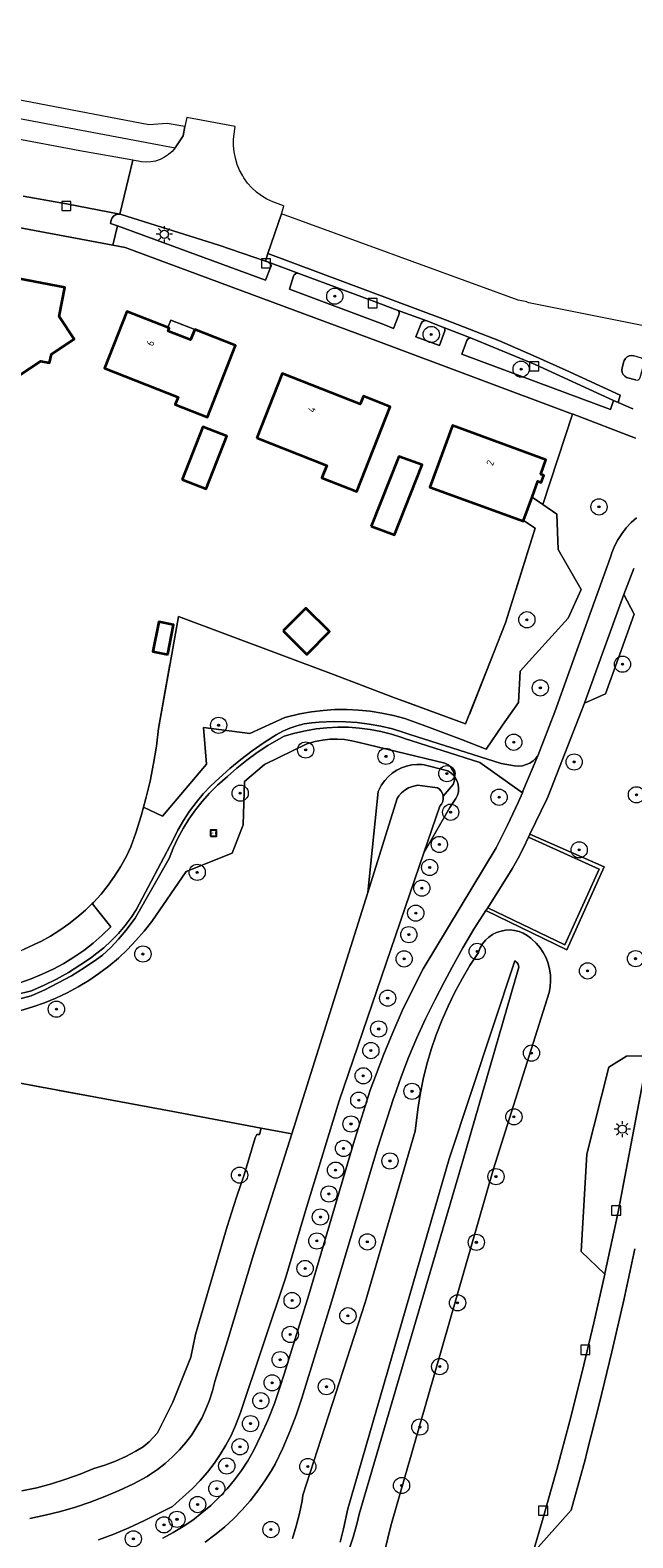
# Model space of a CAD drawing. Header units: metres. Extents: x 125158 to 132124, y 450612 to 454469.
# Tile 165 of 173: x 130546 to 130621, y 454091 to 454277. Entities that reach past the tile are written whole.
import ezdxf
from ezdxf.enums import TextEntityAlignment as Align

# ---------------------------------------------------------------- set-up
doc = ezdxf.new("R2010")
doc.units = ezdxf.units.M
doc.linetypes.add('IE-TERREINAFSCHEIDING', pattern=[10, 8, -2])
doc.layers.get('0').update_dxf_attribs({"color": 8})
for name, color, linetype, lineweight in [('B-XX-GR-BEPLANTING_CULTUUR_BOSPLANTSOEN-GV', 8, 'Continuous', 18), ('B-XX-GR-BOOM-S', 8, 'Continuous', 25), ('B-XX-IE-MEUBILAIR_WEGMEUBILAIR-S', 8, 'Continuous', 25), ('B-XX-IE-TERREINAFSCHEIDING-G', 8, 'IE-TERREINAFSCHEIDING', 18), ('B-XX-KL-ET_LS_OV_LICHTMAST-S', 8, 'Continuous', 25), ('B-XX-OG-BEBOUWING-GV', 8, 'Continuous', 35), ('B-XX-OG-BEBOUWING-T18', 8, 'Continuous', 18), ('B-XX-OG-TERREIN_CULTUURSCHEIDING-GV', 8, 'Continuous', 18), ('B-XX-OG-WATER-GV', 8, 'Continuous', 18), ('B-XX-OG-WEG-GV', 8, 'Continuous', 18), ('B-XX-RI-GWA_KOLK-S', 8, 'Continuous', 25), ('B-XX-VH-VERHARDING_ASFALT-GV', 8, 'Continuous', 18)]:
    doc.layers.add(name, color=color, linetype=linetype, lineweight=lineweight)
doc.styles.add('NLCS-ISO', font='NLCS-ISO.ttf')
doc.styles.add('NLCS-ISO-M-T18', font='NLCS-ISO.ttf', dxfattribs={"height": 1.8})

# ---------------------------------------------------------------- blocks, each defined once
blk = doc.blocks.new('SRI-KOLK-SO')
at = {"color": 0, "linetype": 'ByBlock', "lineweight": 18}
blk.add_lwpolyline([(-1.125, -1.125), (1.125, -1.125), (1.125, 1.125), (-1.125, 1.125)], close=True, dxfattribs=at)
blk = doc.blocks.new('SIE-WEG_SPEELTOESTEL-SO')
at = {"flags": 128}
blk.add_lwpolyline([(-0.75, -0.75), (0.75, -0.75), (0.75, 0.75), (-0.75, 0.75)], close=True, dxfattribs=at)
at = {"style": 'NLCS-ISO'}
blk.add_text('SPT', height=0.45, dxfattribs=at).set_placement((0, 0), align=Align.MIDDLE_CENTER)
blk = doc.blocks.new('SKL-ET_OV_LICHTMAST-SO')
at = {"color": 0, "linetype": 'ByBlock', "lineweight": 18}
for points in [[(-1.25, 0), (-2, 0)], [(-1.41, 1.41), (-0.88, 0.88)], [(0, 2), (0, 1.25)], [(0.88, 0.88), (1.41, 1.41)], [(2, 0), (1.25, 0)], [(-1.41, -1.41), (-0.88, -0.88)], [(0, -1.25), (0, -2)], [(0.88, -0.88), (1.41, -1.41)]]:
    blk.add_lwpolyline(points, dxfattribs=at)
blk.add_circle((0, 0), 1, dxfattribs=at)
blk = doc.blocks.new('SGR-BOOM_01-SO')
at = {"linetype": 'ByBlock', "lineweight": 18}
h = blk.add_hatch(color=0, dxfattribs=at)
h.dxf.hatch_style = 1
edge = h.paths.add_edge_path()
edge.add_arc((0, 0), 0.25, 0, 360)
at = {"color": 0, "linetype": 'ByBlock', "lineweight": 18}
for radius in [2, 0.25]:
    blk.add_circle((0, 0), radius, dxfattribs=at)

msp = doc.modelspace()

# ---------------------------------------------------------------- linework, layer by layer
at = {"layer": 'B-XX-GR-BEPLANTING_CULTUUR_BOSPLANTSOEN-GV'}
msp.add_lwpolyline([(130545.09, 454159.49), (130546.49, 454159.97), (130547.85, 454160.53), (130549.19, 454161.16), (130550.49, 454161.86), (130551.74, 454162.64), (130552.96, 454163.47), (130554.12, 454164.38), (130555.24, 454165.34), (130556.3, 454166.37), (130553.99, 454169.24), (130553.17, 454168.43), (130552.12, 454167.52), (130551.14, 454166.76), (130550.02, 454165.96), (130548.86, 454165.23), (130547.66, 454164.57), (130547.4, 454164.44), (130545.6, 454163.61)], dxfattribs=at)
at = {"layer": 'B-XX-IE-TERREINAFSCHEIDING-G'}
for points in [[(130607.18, 454216.46), (130608.6, 454215.54), (130604.96, 454203.88), (130603.43, 454200)], [(130577.07, 454200), (130564.63, 454204.65), (130563.81, 454200)], [(130562.19, 454190.83), (130563.81, 454200)], [(130603.43, 454200), (130600.04, 454191.4), (130591.05, 454194.68), (130583.74, 454197.51), (130577.07, 454200)], [(130560.34, 454181.13), (130560.63, 454182.2), (130561.14, 454184.34), (130561.57, 454186.5), (130561.92, 454188.67), (130562.19, 454190.83)], [(130553.99, 454169.24), (130554.15, 454169.4), (130555.09, 454170.42), (130555.96, 454171.5), (130556.76, 454172.62), (130557.5, 454173.79), (130558.18, 454175), (130558.78, 454176.24), (130559.39, 454177.97), (130560.05, 454180.07), (130560.34, 454181.13)], [(130535.51, 454162.16), (130535.61, 454161.98), (130537.51, 454161.49), (130538.43, 454161.56), (130539.74, 454161.73), (130541.03, 454161.97), (130542.31, 454162.3), (130543.77, 454162.85), (130545.6, 454163.61), (130547.4, 454164.44), (130547.66, 454164.57), (130548.86, 454165.23), (130550.02, 454165.96), (130551.14, 454166.76), (130552.12, 454167.52), (130553.17, 454168.43), (130553.99, 454169.24)], [(130515.2, 454152.73), (130530.27, 454149.86), (130563.74, 454143.66), (130574.82, 454141.57)], [(130574.82, 454141.57), (130578.63, 454140.85)]]:
    msp.add_lwpolyline(points, dxfattribs=at)
at = {"layer": 'B-XX-OG-BEBOUWING-GV'}
for points in [[(130537.79, 454230.92), (130542.35, 454230.05), (130542.57, 454231.25), (130541.38, 454233.05), (130540.51, 454233.22), (130541.31, 454237.39), (130542.99, 454237.06), (130544.86, 454234.26), (130547.66, 454236.12), (130548.76, 454235.9), (130548.98, 454236.97), (130551.78, 454238.82), (130549.92, 454241.62), (130550.63, 454245.2), (130544.85, 454246.31), (130544.4, 454243.96), (130543.23, 454244.16), (130543.01, 454243.01), (130540.14, 454243.56), (130539, 454237.74), (130539.09, 454237.73), (130538.29, 454233.56)], [(130563.34, 454240.26), (130558.28, 454242.25), (130555.54, 454235.25), (130564.59, 454231.7), (130564.22, 454230.76), (130568.2, 454229.21), (130571.66, 454238.04), (130566.64, 454240.01), (130566.14, 454238.73), (130563.35, 454239.83), (130563.49, 454240.2)], [(130574.28, 454226.67), (130582.91, 454223.26), (130582.32, 454221.75), (130586.63, 454220.05), (130590.75, 454230.5), (130587.43, 454231.81), (130587.04, 454230.81), (130577.41, 454234.61)], [(130565.08, 454221.52), (130568.05, 454220.36), (130570.6, 454226.88), (130567.63, 454228.04)], [(130608.25, 454219.37), (130608.96, 454221.32), (130609.37, 454221.17), (130609.69, 454222.03), (130609.29, 454222.17), (130609.93, 454223.97), (130598.41, 454228.2), (130595.61, 454220.6), (130607.16, 454216.39), (130607.18, 454216.46)], [(130588.41, 454215.76), (130591.29, 454214.7), (130594.68, 454223.32), (130591.8, 454224.37)], [(130577.55, 454202.86), (130580.42, 454200), (130580.46, 454199.96), (130580.5, 454200), (130583.26, 454202.78), (130580.35, 454205.67)], [(130563.3, 454199.97), (130563.31, 454200), (130564.01, 454203.63), (130562.2, 454203.98), (130561.49, 454200.32), (130563.13, 454200)]]:
    msp.add_lwpolyline(points, close=True, dxfattribs=at)
at = {"layer": 'B-XX-OG-TERREIN_CULTUURSCHEIDING-GV'}
for points in [[(130545.6, 454163.61), (130547.4, 454164.44), (130547.66, 454164.57), (130548.86, 454165.23), (130550.02, 454165.96), (130551.14, 454166.76), (130552.12, 454167.52), (130553.17, 454168.43), (130553.99, 454169.24), (130554.15, 454169.4), (130555.09, 454170.42), (130555.96, 454171.5), (130556.76, 454172.62), (130557.5, 454173.79), (130558.18, 454175), (130558.78, 454176.24), (130559.39, 454177.97), (130560.05, 454180.07), (130560.34, 454181.13), (130560.63, 454182.2), (130561.14, 454184.34), (130561.57, 454186.5), (130561.92, 454188.67), (130562.19, 454190.83), (130563.81, 454200), (130564.63, 454204.65), (130577.07, 454200), (130583.74, 454197.51), (130591.05, 454194.68), (130600.04, 454191.4), (130603.43, 454200), (130604.96, 454203.88), (130608.6, 454215.54), (130607.18, 454216.46), (130607.16, 454216.39), (130595.61, 454220.6), (130598.41, 454228.2), (130609.93, 454223.97), (130609.29, 454222.17), (130609.69, 454222.03), (130609.37, 454221.17), (130608.96, 454221.32), (130608.25, 454219.37), (130609.56, 454218.46), (130613.23, 454229.6), (130589.31, 454238.53), (130558.07, 454250.13), (130556.56, 454250.41), (130524.72, 454256.37)], [(130544.85, 454246.31), (130550.63, 454245.2), (130549.92, 454241.62), (130551.78, 454238.82), (130548.98, 454236.97), (130548.76, 454235.9), (130547.66, 454236.12), (130544.86, 454234.26)], [(130620.97, 454226.64), (130613.3, 454229.58), (130613.23, 454229.6), (130609.56, 454218.46), (130611.29, 454217.25), (130611.45, 454212.9), (130614.29, 454207.99), (130612.67, 454204.44), (130608.67, 454200), (130606.76, 454197.89), (130606.57, 454194.05), (130604.59, 454191.24), (130602.56, 454188.27), (130599.52, 454189.48), (130595.24, 454191.07), (130593.91, 454191.59), (130592.53, 454192.05), (130591.13, 454192.43), (130589.71, 454192.74), (130588.27, 454192.96), (130586.83, 454193.1), (130585.38, 454193.17), (130583.92, 454193.16), (130582.47, 454193.06), (130581.03, 454192.89), (130579.6, 454192.63), (130577.77, 454192.2), (130573.44, 454190.2), (130567.72, 454190.96), (130568.11, 454186.44), (130562.66, 454180.02), (130560.34, 454181.13), (130560.05, 454180.07), (130559.39, 454177.97), (130558.78, 454176.24), (130558.18, 454175), (130557.5, 454173.79), (130556.76, 454172.62), (130555.96, 454171.5), (130555.09, 454170.42), (130554.15, 454169.4), (130553.99, 454169.24), (130556.3, 454166.37), (130555.24, 454165.34), (130554.12, 454164.38), (130552.96, 454163.47), (130551.74, 454162.64), (130550.49, 454161.86), (130549.19, 454161.16), (130547.85, 454160.53), (130546.49, 454159.97), (130545.09, 454159.49)], [(130544.5, 454158), (130546.52, 454158.51), (130548.07, 454159.19), (130549.59, 454159.95), (130551.07, 454160.77), (130552.5, 454161.66), (130553.9, 454162.62), (130554.43, 454163.02), (130555.42, 454163.81), (130556.35, 454164.66), (130557.24, 454165.57), (130558.06, 454166.54), (130558.82, 454167.55), (130559.43, 454168.48), (130563.97, 454177.09), (130564.58, 454178.31), (130565.26, 454179.49), (130566.01, 454180.63), (130566.82, 454181.72), (130567.7, 454182.76), (130568.64, 454183.75), (130569.66, 454184.71), (130570.96, 454185.9), (130572.32, 454187.03), (130573.73, 454188.1), (130575.19, 454189.1), (130576.69, 454190.04), (130577.51, 454190.49), (130578.36, 454190.87), (130579.24, 454191.17), (130580.14, 454191.4), (130581.07, 454191.55), (130581.99, 454191.62), (130583.75, 454191.69), (130585.22, 454191.66), (130586.68, 454191.56), (130588.14, 454191.38), (130589.58, 454191.12), (130591.01, 454190.78), (130592.42, 454190.36), (130593.15, 454190.11), (130604.44, 454186.51), (130606.07, 454186.24), (130606.55, 454186.21), (130607.04, 454186.25), (130607.51, 454186.38), (130607.95, 454186.58), (130608.36, 454186.85), (130608.71, 454187.18), (130608.95, 454187.47), (130611.02, 454192.88), (130613.59, 454200), (130617.9, 454211.95), (130618.07, 454212.48), (130618.41, 454213.3), (130618.81, 454214.1), (130619.29, 454214.85), (130619.83, 454215.56), (130620.43, 454216.22), (130621.09, 454216.82)], [(130620.76, 454210.57), (130619.54, 454207.36), (130620.8, 454204.91), (130619.04, 454200), (130617.3, 454195.12), (130614.7, 454193.94), (130610.23, 454182.51), (130610.03, 454182.11), (130607.96, 454177.79), (130617.12, 454173.77), (130612.53, 454163.53), (130602.52, 454168.41), (130601.07, 454166.11), (130599.68, 454163.78), (130598.37, 454161.4), (130597.45, 454159.63), (130596.23, 454157.35), (130595.08, 454155.03), (130594.01, 454152.68), (130593.01, 454150.29), (130592.08, 454147.88), (130591.23, 454145.43), (130591.16, 454145.23), (130589.18, 454139.09), (130583.54, 454120.28), (130579.85, 454108.26), (130579.14, 454106.19), (130578.35, 454104.15), (130577.49, 454102.13), (130576.56, 454100.15), (130576.11, 454099.36), (130575.3, 454098.08), (130574.42, 454096.84), (130573.48, 454095.64), (130572.48, 454094.5), (130571.42, 454093.41), (130570.31, 454092.38), (130569.14, 454091.41), (130567.92, 454090.51)], [(130544.8, 454157.41), (130546.47, 454157.87), (130548.16, 454158.63), (130549.82, 454159.46), (130551.44, 454160.36), (130553.02, 454161.33), (130554.55, 454162.37), (130555.27, 454162.89), (130556.29, 454163.85), (130557.26, 454164.87), (130558.16, 454165.94), (130559.3, 454167.45), (130563.48, 454174.82), (130563.98, 454176.08), (130564.56, 454177.32), (130565.21, 454178.52), (130565.93, 454179.67), (130566.72, 454180.79), (130567.57, 454181.85), (130568.48, 454182.87), (130569.45, 454183.83), (130570.68, 454184.9), (130571.85, 454185.95), (130573.07, 454186.93), (130574.33, 454187.86), (130575.65, 454188.72), (130577, 454189.51), (130577.69, 454189.88), (130578.98, 454190.26), (130580.28, 454190.56), (130581.6, 454190.78), (130582.94, 454190.93), (130584.27, 454190.99), (130585.61, 454190.98), (130586.95, 454190.88), (130588.28, 454190.71), (130589.6, 454190.46), (130590.89, 454190.12), (130592.17, 454189.72), (130592.49, 454189.6), (130601.79, 454186.63), (130607.03, 454182.9), (130607.11, 454183.1), (130608.95, 454187.47), (130608.71, 454187.18), (130608.36, 454186.85), (130607.95, 454186.58), (130607.51, 454186.38), (130607.04, 454186.25), (130606.55, 454186.21), (130606.07, 454186.24), (130604.44, 454186.51), (130593.15, 454190.11), (130592.42, 454190.36), (130591.01, 454190.78), (130589.58, 454191.12), (130588.14, 454191.38), (130586.68, 454191.56), (130585.22, 454191.66), (130583.75, 454191.69), (130581.99, 454191.62), (130581.07, 454191.55), (130580.14, 454191.4), (130579.24, 454191.17), (130578.36, 454190.87), (130577.51, 454190.49), (130576.69, 454190.04), (130575.19, 454189.1), (130573.73, 454188.1), (130572.32, 454187.03), (130570.96, 454185.9), (130569.66, 454184.71), (130568.64, 454183.75), (130567.7, 454182.76), (130566.82, 454181.72), (130566.01, 454180.63), (130565.26, 454179.49), (130564.58, 454178.31), (130563.97, 454177.09), (130559.43, 454168.48), (130558.82, 454167.55), (130558.06, 454166.54), (130557.24, 454165.57), (130556.35, 454164.66), (130555.42, 454163.81), (130554.43, 454163.02), (130553.9, 454162.62), (130552.5, 454161.66), (130551.07, 454160.77), (130549.59, 454159.95), (130548.07, 454159.19), (130546.52, 454158.51), (130544.5, 454158)], [(130562.72, 454091.03), (130563.99, 454091.7), (130565.21, 454092.45), (130566.4, 454093.25), (130567.53, 454094.13), (130568.62, 454095.06), (130569.65, 454096.06), (130570.63, 454097.11), (130571.54, 454098.21), (130572.4, 454099.36), (130573.18, 454100.56), (130573.93, 454101.85), (130574.84, 454103.74), (130575.69, 454105.66), (130576.46, 454107.62), (130577.15, 454109.6), (130577.66, 454111.22), (130580.69, 454121.03), (130586.22, 454139.68), (130588.28, 454146.24), (130588.91, 454147.99), (130589.94, 454150.7), (130591.05, 454153.37), (130592.23, 454156.01), (130593.48, 454158.62), (130594.8, 454161.19), (130603.8, 454176.14), (130605.19, 454178.91), (130606.5, 454181.71), (130607.03, 454182.9), (130601.79, 454186.63), (130592.49, 454189.6), (130592.17, 454189.72), (130590.89, 454190.12), (130589.6, 454190.46), (130588.28, 454190.71), (130586.95, 454190.88), (130585.61, 454190.98), (130584.27, 454190.99), (130582.94, 454190.93), (130581.6, 454190.78), (130580.28, 454190.56), (130578.98, 454190.26), (130577.69, 454189.88), (130577, 454189.51), (130575.65, 454188.72), (130574.33, 454187.86), (130573.07, 454186.93), (130571.85, 454185.95), (130570.68, 454184.9), (130569.45, 454183.83), (130568.48, 454182.87), (130567.57, 454181.85), (130566.72, 454180.79), (130565.93, 454179.67), (130565.21, 454178.52), (130564.56, 454177.32), (130563.98, 454176.08), (130563.48, 454174.82), (130559.3, 454167.45), (130558.16, 454165.94), (130557.26, 454164.87), (130556.29, 454163.85), (130555.27, 454162.89), (130554.55, 454162.37), (130553.02, 454161.33), (130551.44, 454160.36), (130549.82, 454159.46), (130548.16, 454158.63), (130546.47, 454157.87), (130544.8, 454157.41)], [(130530.27, 454149.86), (130563.74, 454143.66), (130574.82, 454141.57), (130578.63, 454140.85), (130587.97, 454170.63), (130589.25, 454183.08), (130589.68, 454183.87), (130590.06, 454184.41), (130590.51, 454184.89), (130591, 454185.32), (130591.55, 454185.68), (130592.13, 454185.97), (130592.75, 454186.19), (130593.39, 454186.34), (130594.04, 454186.4), (130594.7, 454186.38), (130594.92, 454186.35), (130597.7, 454185.67), (130597.84, 454185.61), (130598.21, 454185.38), (130598.54, 454185.08), (130598.68, 454184.9), (130598.67, 454185.06), (130598.57, 454185.44), (130598.4, 454185.79), (130598.16, 454186.09), (130597.87, 454186.35), (130597.46, 454186.57), (130586.77, 454189.13), (130586.01, 454189.32), (130585.1, 454189.46), (130584.2, 454189.53), (130583.28, 454189.51), (130582.38, 454189.41), (130581.48, 454189.23), (130580.46, 454188.93), (130575.25, 454186.39), (130572.78, 454184.31), (130572.63, 454178.95), (130571.24, 454175.47), (130565.59, 454173.2), (130561.34, 454167.05), (130560.4, 454165.84), (130559.4, 454164.68), (130558.34, 454163.58), (130557.23, 454162.53), (130556.06, 454161.54), (130554.84, 454160.62), (130553.58, 454159.76), (130552.27, 454158.97), (130550.93, 454158.24), (130549.54, 454157.59), (130548.13, 454157.01), (130546.68, 454156.51), (130545.22, 454156.08)], [(130545.22, 454156.08), (130546.68, 454156.51), (130548.13, 454157.01), (130549.54, 454157.59), (130550.93, 454158.24), (130552.27, 454158.97), (130553.58, 454159.76), (130554.84, 454160.62), (130556.06, 454161.54), (130557.23, 454162.53), (130558.34, 454163.58), (130559.4, 454164.68), (130560.4, 454165.84), (130561.34, 454167.05), (130565.59, 454173.2), (130571.24, 454175.47), (130572.63, 454178.95), (130572.78, 454184.31), (130575.25, 454186.39), (130580.46, 454188.93), (130581.48, 454189.23), (130582.38, 454189.41), (130583.28, 454189.51), (130584.2, 454189.53), (130585.1, 454189.46), (130586.01, 454189.32), (130586.77, 454189.13), (130597.46, 454186.57), (130597.87, 454186.35), (130598.16, 454186.09), (130598.4, 454185.79), (130598.57, 454185.44), (130598.67, 454185.06), (130598.68, 454184.9), (130598.8, 454184.73), (130599, 454184.34), (130599.13, 454183.92), (130599.18, 454183.48), (130599.14, 454183.04), (130599.03, 454182.61), (130598.85, 454182.21), (130598.1, 454181.08), (130594.88, 454175.49), (130584.45, 454144.92), (130580.42, 454131.79), (130577.87, 454123.2), (130572.23, 454106.39), (130572.16, 454106.19), (130571.68, 454104.92), (130571.12, 454103.69), (130570.49, 454102.49), (130569.8, 454101.33), (130569.04, 454100.21), (130568.21, 454099.14), (130567.32, 454098.12), (130566.37, 454097.16), (130563.9, 454094.93), (130560.38, 454093.14), (130558.54, 454092.29), (130556.67, 454091.52), (130554.77, 454090.82)], [(130590.08, 454089.48), (130590.81, 454092.52), (130603.47, 454136.55), (130610.34, 454158.27), (130610.47, 454158.99), (130610.52, 454159.72), (130610.5, 454160.45), (130610.39, 454161.17), (130610.21, 454161.87), (130609.95, 454162.55), (130609.61, 454163.2), (130609.21, 454163.81), (130608.74, 454164.37), (130608.22, 454164.88), (130608.09, 454164.99), (130607.64, 454165.33), (130607.15, 454165.61), (130606.63, 454165.82), (130606.08, 454165.95), (130605.51, 454166.01), (130604.95, 454165.98), (130604.4, 454165.87), (130603.86, 454165.69), (130603.36, 454165.43), (130602.9, 454165.11), (130602.48, 454164.72), (130602.13, 454164.28), (130601.84, 454163.79), (130601.63, 454163.27), (130601.62, 454163.23), (130600.57, 454161.63), (130599.6, 454159.99), (130598.7, 454158.32), (130597.87, 454156.6), (130597.1, 454154.85), (130596.42, 454153.08), (130595.81, 454151.27), (130595.27, 454149.44), (130594.82, 454147.59), (130594.44, 454145.73), (130594.14, 454143.85), (130593.83, 454141.21), (130587.65, 454120.07), (130579.99, 454096.34), (130579.87, 454095.61), (130579.56, 454094.05), (130579.16, 454092.51), (130578.69, 454090.99)], [(130578.69, 454090.99), (130579.16, 454092.51), (130579.56, 454094.05), (130579.87, 454095.61), (130579.99, 454096.34), (130587.65, 454120.07), (130593.83, 454141.21), (130594.14, 454143.85), (130594.44, 454145.73), (130594.82, 454147.59), (130595.27, 454149.44), (130595.81, 454151.27), (130596.42, 454153.08), (130597.1, 454154.85), (130597.87, 454156.6), (130598.7, 454158.32), (130599.6, 454159.99), (130600.57, 454161.63), (130601.62, 454163.23), (130601.63, 454163.27), (130601.84, 454163.79), (130602.13, 454164.28), (130602.48, 454164.72), (130602.9, 454165.11), (130603.36, 454165.43), (130603.86, 454165.69), (130604.4, 454165.87), (130604.95, 454165.98), (130605.51, 454166.01), (130606.08, 454165.95), (130606.63, 454165.82), (130607.15, 454165.61), (130607.64, 454165.33), (130608.09, 454164.99), (130608.22, 454164.88), (130608.74, 454164.37), (130609.21, 454163.81), (130609.61, 454163.2), (130609.95, 454162.55), (130610.21, 454161.87), (130610.39, 454161.17), (130610.5, 454160.45), (130610.52, 454159.72), (130610.47, 454158.99), (130610.34, 454158.27), (130603.47, 454136.55), (130590.81, 454092.52), (130590.08, 454089.48)], [(130584.56, 454090.52), (130585, 454092.19), (130585.53, 454094.64), (130598.03, 454137.79), (130606.09, 454162.19), (130606.36, 454161.97), (130606.5, 454161.77), (130606.59, 454161.42), (130599.69, 454137.52), (130586.9, 454093.98), (130586.65, 454092.93), (130586.17, 454091.16), (130585.61, 454089.4)], [(130585.61, 454089.4), (130586.17, 454091.16), (130586.65, 454092.93), (130586.9, 454093.98), (130599.69, 454137.52), (130606.59, 454161.42), (130606.5, 454161.77), (130606.36, 454161.97), (130606.09, 454162.19), (130598.03, 454137.79), (130585.53, 454094.64), (130585, 454092.19), (130584.56, 454090.52)], [(130545.35, 454096.84), (130547.18, 454097.24), (130548.99, 454097.72), (130550.77, 454098.28), (130552.53, 454098.92), (130554.22, 454099.61), (130555.55, 454100.03), (130556.86, 454100.53), (130558.14, 454101.09), (130559.38, 454101.74), (130560.29, 454102.27), (130561.02, 454102.91), (130562.07, 454104.01), (130563.95, 454107.78), (130566.15, 454113.33), (130566.73, 454116.11), (130569.13, 454124.28), (130570.65, 454129.45), (130571.8, 454133.07), (130572.73, 454135.82), (130574.1, 454140.37), (130574.31, 454140.8), (130574.61, 454140.79), (130574.82, 454141.57), (130563.74, 454143.66), (130530.27, 454149.86)], [(130608.32, 454089.15), (130609.61, 454093.51), (130611.28, 454099.49), (130612.88, 454105.5), (130614.41, 454111.52), (130615.85, 454117.56), (130617.21, 454123.58), (130614.29, 454126.37), (130614.99, 454138.37), (130617.71, 454149.07), (130619.88, 454150.43), (130622.52, 454150.5)], [(130546.33, 454093.46), (130548.22, 454093.84), (130550.09, 454094.3), (130551.94, 454094.84), (130553.77, 454095.45), (130555.57, 454096.14), (130557.34, 454096.9), (130559.08, 454097.73), (130560.78, 454098.64), (130561.07, 454098.82), (130562.07, 454099.49), (130563.02, 454100.23), (130563.92, 454101.03), (130564.76, 454101.89), (130565.54, 454102.8), (130566.27, 454103.77), (130566.92, 454104.78), (130567.51, 454105.83), (130568.03, 454106.91), (130568.47, 454108.03), (130568.84, 454109.17), (130569.13, 454110.34), (130570.67, 454115.33), (130573.95, 454126.11), (130578.63, 454140.85), (130574.82, 454141.57), (130574.61, 454140.79), (130574.31, 454140.8), (130574.1, 454140.37), (130572.73, 454135.82), (130571.8, 454133.07), (130570.65, 454129.45), (130569.13, 454124.28), (130566.73, 454116.11), (130566.15, 454113.33), (130563.95, 454107.78), (130562.07, 454104.01), (130561.02, 454102.91), (130560.29, 454102.27), (130559.38, 454101.74), (130558.14, 454101.09), (130556.86, 454100.53), (130555.55, 454100.03), (130554.22, 454099.61), (130552.53, 454098.92), (130550.77, 454098.28), (130548.99, 454097.72), (130547.18, 454097.24), (130545.35, 454096.84)]]:
    msp.add_lwpolyline(points, dxfattribs=at)
for points in [[(130557.4, 454254.24), (130557.13, 454254.23), (130556.86, 454254.15), (130556.64, 454253.99), (130556.46, 454253.78), (130556.36, 454253.52), (130556.27, 454253.1), (130557.12, 454252.8), (130575.38, 454246.1), (130575.99, 454247.67), (130576.05, 454247.88), (130576.01, 454248.06), (130575.91, 454248.22), (130575.74, 454248.31), (130575.37, 454248.44), (130569.6, 454250.43), (130557.58, 454254.2)], [(130579.47, 454246.93), (130579.27, 454246.96), (130579.08, 454246.9), (130578.92, 454246.78), (130578.82, 454246.61), (130578.31, 454244.98), (130589.97, 454240.62), (130591.15, 454240.13), (130591.82, 454241.82), (130591.86, 454241.99), (130591.83, 454242.19), (130591.72, 454242.35), (130591.62, 454242.42), (130588.67, 454243.5)], [(130568.2, 454229.21), (130564.22, 454230.76), (130564.59, 454231.7), (130555.54, 454235.25), (130558.28, 454242.25), (130563.34, 454240.26), (130563.7, 454241.17), (130566.64, 454240.01), (130571.66, 454238.04)], [(130563.34, 454240.26), (130563.49, 454240.2), (130563.35, 454239.83), (130566.14, 454238.73), (130566.64, 454240.01), (130563.7, 454241.17)], [(130597.24, 454240.32), (130595.24, 454241.1), (130595.09, 454241.12), (130594.87, 454241.07), (130594.68, 454240.95), (130594.55, 454240.77), (130593.9, 454239.12), (130596.8, 454238.03), (130597.49, 454239.86), (130597.48, 454240.05), (130597.39, 454240.21)], [(130618.28, 454231.28), (130608.6, 454235.72), (130600.84, 454238.93), (130600.66, 454238.98), (130600.47, 454238.95), (130600.3, 454238.84), (130600.19, 454238.68), (130599.57, 454236.98), (130617.88, 454230.14)], [(130586.63, 454220.05), (130582.32, 454221.75), (130582.91, 454223.26), (130574.28, 454226.67), (130577.41, 454234.61), (130587.04, 454230.81), (130587.43, 454231.81), (130590.75, 454230.5)], [(130568.05, 454220.36), (130565.08, 454221.52), (130567.63, 454228.04), (130570.6, 454226.88)], [(130591.29, 454214.7), (130588.41, 454215.76), (130591.8, 454224.37), (130594.68, 454223.32)], [(130609.56, 454218.46), (130608.25, 454219.37), (130607.18, 454216.46), (130608.6, 454215.54), (130604.96, 454203.88), (130603.43, 454200), (130600.04, 454191.4), (130591.05, 454194.68), (130583.74, 454197.51), (130577.07, 454200), (130564.63, 454204.65), (130563.81, 454200), (130562.19, 454190.83), (130561.92, 454188.67), (130561.57, 454186.5), (130561.14, 454184.34), (130560.63, 454182.2), (130560.34, 454181.13), (130562.66, 454180.02), (130568.11, 454186.44), (130567.72, 454190.96), (130573.44, 454190.2), (130577.77, 454192.2), (130579.6, 454192.63), (130581.03, 454192.89), (130582.47, 454193.06), (130583.92, 454193.16), (130585.38, 454193.17), (130586.83, 454193.1), (130588.27, 454192.96), (130589.71, 454192.74), (130591.13, 454192.43), (130592.53, 454192.05), (130593.91, 454191.59), (130595.24, 454191.07), (130599.52, 454189.48), (130602.56, 454188.27), (130604.59, 454191.24), (130606.57, 454194.05), (130606.76, 454197.89), (130608.67, 454200), (130612.67, 454204.44), (130614.29, 454207.99), (130611.45, 454212.9), (130611.29, 454217.25)], [(130580.42, 454200), (130577.55, 454202.86), (130580.35, 454205.67), (130583.26, 454202.78), (130580.5, 454200), (130580.46, 454199.96)], [(130563.13, 454200), (130561.49, 454200.32), (130562.2, 454203.98), (130564.01, 454203.63), (130563.31, 454200), (130563.3, 454199.97)], [(130598.68, 454184.9), (130598.54, 454185.08), (130598.21, 454185.38), (130597.84, 454185.61), (130597.7, 454185.67), (130594.92, 454186.35), (130594.7, 454186.38), (130594.04, 454186.4), (130593.39, 454186.34), (130592.75, 454186.19), (130592.13, 454185.97), (130591.55, 454185.68), (130591, 454185.32), (130590.51, 454184.89), (130590.06, 454184.41), (130589.68, 454183.87), (130589.25, 454183.08), (130587.97, 454170.63), (130591.59, 454182.2), (130591.81, 454182.53), (130592.15, 454182.91), (130592.55, 454183.24), (130592.99, 454183.51), (130593.47, 454183.7), (130593.97, 454183.82), (130594.11, 454183.83), (130596.58, 454183.51), (130596.78, 454183.38), (130597.01, 454183.12), (130597.17, 454182.83), (130597.26, 454182.5), (130597.26, 454182.49), (130598.49, 454183.93), (130598.63, 454184.29), (130598.69, 454184.67)], [(130594.88, 454175.49), (130598.1, 454181.08), (130598.85, 454182.21), (130599.03, 454182.61), (130599.14, 454183.04), (130599.18, 454183.48), (130599.13, 454183.92), (130599, 454184.34), (130598.8, 454184.73), (130598.68, 454184.9), (130598.69, 454184.67), (130598.63, 454184.29), (130598.49, 454183.93), (130597.26, 454182.49), (130597.28, 454182.16), (130597.21, 454181.83), (130597.06, 454181.52), (130596.85, 454181.25)], [(130602.52, 454168.41), (130612.53, 454163.53), (130617.12, 454173.77), (130607.96, 454177.79), (130607.77, 454177.42), (130616.51, 454173.51), (130612.27, 454164.15), (130602.77, 454168.74)], [(130602.77, 454168.74), (130612.27, 454164.15), (130616.51, 454173.51), (130607.77, 454177.42), (130607.19, 454176.12), (130606.52, 454174.83), (130605.76, 454173.54)], [(130617.21, 454123.58), (130617.22, 454123.63), (130618.51, 454129.7), (130618.87, 454131.45), (130622.52, 454150.5), (130619.88, 454150.43), (130617.71, 454149.07), (130614.99, 454138.37), (130614.29, 454126.37)]]:
    msp.add_lwpolyline(points, close=True, dxfattribs=at)
at = {"layer": 'B-XX-OG-WATER-GV'}
msp.add_lwpolyline([(130554.77, 454090.82), (130556.67, 454091.52), (130558.54, 454092.29), (130560.38, 454093.14), (130563.9, 454094.93), (130566.37, 454097.16), (130567.32, 454098.12), (130568.21, 454099.14), (130569.04, 454100.21), (130569.8, 454101.33), (130570.49, 454102.49), (130571.12, 454103.69), (130571.68, 454104.92), (130572.16, 454106.19), (130572.23, 454106.39), (130577.87, 454123.2), (130580.42, 454131.79), (130584.45, 454144.92), (130594.88, 454175.49), (130596.85, 454181.25), (130597.06, 454181.52), (130597.21, 454181.83), (130597.28, 454182.16), (130597.26, 454182.49), (130597.26, 454182.5), (130597.17, 454182.83), (130597.01, 454183.12), (130596.78, 454183.38), (130596.58, 454183.51), (130594.11, 454183.83), (130593.97, 454183.82), (130593.47, 454183.7), (130592.99, 454183.51), (130592.55, 454183.24), (130592.15, 454182.91), (130591.81, 454182.53), (130591.59, 454182.2), (130587.97, 454170.63), (130578.63, 454140.85), (130573.95, 454126.11), (130570.67, 454115.33), (130569.13, 454110.34), (130568.84, 454109.17), (130568.47, 454108.03), (130568.03, 454106.91), (130567.51, 454105.83), (130566.92, 454104.78), (130566.27, 454103.77), (130565.54, 454102.8), (130564.76, 454101.89), (130563.92, 454101.03), (130563.02, 454100.23), (130562.07, 454099.49), (130561.07, 454098.82), (130560.78, 454098.64), (130559.08, 454097.73), (130557.34, 454096.9), (130555.57, 454096.14), (130553.77, 454095.45), (130551.94, 454094.84), (130550.09, 454094.3), (130548.22, 454093.84), (130546.33, 454093.46)], dxfattribs=at)
at = {"layer": 'B-XX-OG-WEG-GV'}
for points in [[(130537.41, 454267.48), (130564.24, 454262.43), (130565.22, 454263.91), (130565.43, 454265.04), (130563.26, 454265.42), (130560.97, 454265.25), (130500, 454276.92)], [(130545.51, 454256.45), (130550.85, 454255.5), (130557.4, 454254.24), (130559, 454260.88), (130552.47, 454262.06), (130537.85, 454264.79)], [(130524.72, 454256.37), (130556.56, 454250.41), (130557.12, 454252.8), (130556.27, 454253.1), (130556.36, 454253.52), (130556.46, 454253.78), (130556.64, 454253.99), (130556.86, 454254.15), (130557.13, 454254.23), (130557.4, 454254.24), (130550.85, 454255.5), (130545.51, 454256.45)], [(130620.66, 454230.24), (130618.85, 454231.03), (130618.28, 454231.28), (130617.88, 454230.14), (130599.57, 454236.98), (130600.19, 454238.68), (130600.3, 454238.84), (130600.47, 454238.95), (130600.66, 454238.98), (130600.84, 454238.93), (130597.24, 454240.32), (130597.39, 454240.21), (130597.48, 454240.05), (130597.49, 454239.86), (130596.8, 454238.03), (130593.9, 454239.12), (130594.55, 454240.77), (130594.68, 454240.95), (130594.87, 454241.07), (130595.09, 454241.12), (130595.24, 454241.1), (130591.62, 454242.42), (130591.72, 454242.35), (130591.83, 454242.19), (130591.86, 454241.99), (130591.82, 454241.82), (130591.15, 454240.13), (130589.97, 454240.62), (130578.31, 454244.98), (130578.82, 454246.61), (130578.92, 454246.78), (130579.08, 454246.9), (130579.27, 454246.96), (130579.47, 454246.93), (130575.74, 454248.31), (130575.91, 454248.22), (130576.01, 454248.06), (130576.05, 454247.88), (130575.99, 454247.67), (130575.38, 454246.1), (130557.12, 454252.8), (130556.56, 454250.41), (130558.07, 454250.13), (130589.31, 454238.53), (130613.23, 454229.6), (130613.3, 454229.58), (130620.97, 454226.64)], [(130623.67, 454240.16), (130607.83, 454243.31), (130607.64, 454243.39), (130607.58, 454243.45), (130606.53, 454243.65), (130577.33, 454254.3), (130575.66, 454249.4), (130597.56, 454241.21), (130604.2, 454238.64), (130608.45, 454236.77), (130612.41, 454235.01), (130619.1, 454231.94), (130618.85, 454231.03), (130620.66, 454230.24)], [(130620.99, 454233.8), (130619.89, 454234.12), (130619.65, 454234.27), (130619.46, 454234.47), (130619.33, 454234.73), (130619.29, 454235.01), (130619.32, 454235.29), (130619.53, 454236.08), (130619.58, 454236.21), (130619.73, 454236.45), (130619.95, 454236.64), (130620.21, 454236.76), (130620.49, 454236.81), (130620.77, 454236.77)], [(130621.09, 454216.82), (130620.43, 454216.22), (130619.83, 454215.56), (130619.29, 454214.85), (130618.81, 454214.1), (130618.41, 454213.3), (130618.07, 454212.48), (130617.9, 454211.95), (130613.59, 454200), (130611.02, 454192.88), (130608.95, 454187.47), (130607.11, 454183.1), (130607.03, 454182.9), (130606.5, 454181.71), (130605.19, 454178.91), (130603.8, 454176.14), (130594.8, 454161.19), (130593.48, 454158.62), (130592.23, 454156.01), (130591.05, 454153.37), (130589.94, 454150.7), (130588.91, 454147.99), (130588.28, 454146.24), (130586.22, 454139.68), (130580.69, 454121.03), (130577.66, 454111.22), (130577.15, 454109.6), (130576.46, 454107.62), (130575.69, 454105.66), (130574.84, 454103.74), (130573.93, 454101.85), (130573.18, 454100.56), (130572.4, 454099.36), (130571.54, 454098.21), (130570.63, 454097.11), (130569.65, 454096.06), (130568.62, 454095.06), (130567.53, 454094.13), (130566.4, 454093.25), (130565.21, 454092.45), (130563.99, 454091.7), (130562.72, 454091.03)], [(130567.92, 454090.51), (130569.14, 454091.41), (130570.31, 454092.38), (130571.42, 454093.41), (130572.48, 454094.5), (130573.48, 454095.64), (130574.42, 454096.84), (130575.3, 454098.08), (130576.11, 454099.36), (130576.56, 454100.15), (130577.49, 454102.13), (130578.35, 454104.15), (130579.14, 454106.19), (130579.85, 454108.26), (130583.54, 454120.28), (130589.18, 454139.09), (130591.16, 454145.23), (130591.23, 454145.43), (130592.08, 454147.88), (130593.01, 454150.29), (130594.01, 454152.68), (130595.08, 454155.03), (130596.23, 454157.35), (130597.45, 454159.63), (130598.37, 454161.4), (130599.68, 454163.78), (130601.07, 454166.11), (130602.52, 454168.41), (130602.77, 454168.74), (130605.76, 454173.54), (130606.52, 454174.83), (130607.19, 454176.12), (130607.77, 454177.42), (130607.96, 454177.79), (130610.03, 454182.11), (130610.23, 454182.51), (130614.7, 454193.94), (130616.88, 454200), (130619.54, 454207.36), (130620.76, 454210.57)], [(130622.52, 454150.5), (130618.87, 454131.45), (130618.51, 454129.7), (130617.22, 454123.63), (130617.21, 454123.58), (130615.85, 454117.56), (130614.41, 454111.52), (130612.88, 454105.5), (130611.28, 454099.49), (130609.61, 454093.51), (130608.32, 454089.15), (130613.05, 454094.47), (130614.8, 454100.83), (130614.95, 454101.4), (130616.55, 454107.69), (130618.08, 454114), (130619.53, 454120.34), (130620.89, 454126.68)], [(130620.89, 454126.68), (130619.53, 454120.34), (130618.08, 454114), (130616.55, 454107.69), (130614.95, 454101.4), (130614.8, 454100.83), (130613.05, 454094.47), (130608.32, 454089.15)]]:
    msp.add_lwpolyline(points, dxfattribs=at)
for points in [[(130565.43, 454265.04), (130565.22, 454263.91), (130564.24, 454262.43), (130563.85, 454261.98), (130563.41, 454261.58), (130562.91, 454261.25), (130562.38, 454260.98), (130561.82, 454260.79), (130561.23, 454260.68), (130560.64, 454260.64), (130560.07, 454260.68), (130559, 454260.88), (130557.4, 454254.24), (130557.58, 454254.2), (130569.6, 454250.43), (130575.37, 454248.44), (130575.66, 454249.4), (130577.33, 454254.3), (130577.62, 454255.24), (130577.58, 454255.26), (130576.26, 454255.77), (130575.55, 454256.1), (130574.88, 454256.5), (130574.25, 454256.97), (130573.68, 454257.49), (130573.16, 454258.08), (130572.7, 454258.71), (130572.56, 454258.95), (130572.18, 454259.65), (130571.88, 454260.38), (130571.65, 454261.14), (130571.5, 454261.92), (130571.43, 454262.71), (130571.44, 454263.5), (130571.5, 454264.12), (130571.62, 454265.03), (130565.67, 454266.17)], [(130618.85, 454231.03), (130619.1, 454231.94), (130612.41, 454235.01), (130608.45, 454236.77), (130604.2, 454238.64), (130597.56, 454241.21), (130575.66, 454249.4), (130575.37, 454248.44), (130575.74, 454248.31), (130579.47, 454246.93), (130588.67, 454243.5), (130591.62, 454242.42), (130595.24, 454241.1), (130597.24, 454240.32), (130600.84, 454238.93), (130608.6, 454235.72), (130618.28, 454231.28)], [(130619.54, 454207.36), (130616.88, 454200), (130614.7, 454193.94), (130617.3, 454195.12), (130619.04, 454200), (130620.8, 454204.91)]]:
    msp.add_lwpolyline(points, close=True, dxfattribs=at)
at = {"layer": 'B-XX-VH-VERHARDING_ASFALT-GV'}
msp.add_lwpolyline([(130620.99, 454233.8), (130621.18, 454233.78), (130621.35, 454233.83), (130621.49, 454233.95), (130621.57, 454234.12), (130622.06, 454235.87), (130622.08, 454236.07), (130622.02, 454236.25), (130621.89, 454236.4), (130621.72, 454236.48), (130620.77, 454236.77), (130620.49, 454236.81), (130620.21, 454236.76), (130619.95, 454236.64), (130619.73, 454236.45), (130619.58, 454236.21), (130619.53, 454236.08), (130619.32, 454235.29), (130619.29, 454235.01), (130619.33, 454234.73), (130619.46, 454234.47), (130619.65, 454234.27), (130619.89, 454234.12)], close=True, dxfattribs=at)

# ---------------------------------------------------------------- block references
at = {"layer": 'B-XX-GR-BOOM-S', "xscale": 0.5, "yscale": 0.5, "zscale": 0.5}
for p in [(130583.91, 454244.13), (130595.8, 454239.41), (130606.88, 454235.13), (130616.48, 454218.15), (130607.59, 454204.24), (130619.38, 454198.76), (130609.25, 454195.84), (130569.59, 454191.23), (130605.97, 454189.14), (130580.32, 454188.19), (130590.22, 454187.4), (130597.73, 454185.27), (130613.42, 454186.71), (130572.25, 454182.86), (130604.16, 454182.36), (130621.1, 454182.66), (130598.19, 454180.51), (130596.8, 454176.54), (130614.04, 454175.87), (130566.95, 454173.1), (130595.61, 454173.71), (130594.64, 454171.15), (130593.89, 454168.07), (130593.04, 454165.42), (130560.26, 454163.03), (130601.46, 454163.35), (130592.46, 454162.43), (130615.07, 454160.95), (130620.99, 454162.46), (130590.43, 454157.59), (130549.59, 454156.23), (130589.32, 454153.79), (130588.36, 454151.13), (130608.16, 454150.82), (130587.42, 454148.02), (130593.43, 454146.11), (130586.87, 454145.01), (130605.99, 454142.96), (130585.91, 454142.08), (130584.99, 454139.07), (130590.71, 454137.52), (130572.17, 454135.77), (130584.01, 454136.39), (130603.78, 454135.59), (130583.19, 454133.45), (130582.14, 454130.61), (130581.7, 454127.66), (130587.92, 454127.54), (130601.36, 454127.49), (130580.25, 454124.27), (130578.65, 454120.32), (130599.05, 454120.03), (130585.53, 454118.44), (130578.42, 454116.14), (130577.18, 454113.02), (130596.85, 454112.17), (130576.19, 454110.17), (130582.88, 454109.69), (130574.79, 454107.96), (130573.52, 454105.14), (130594.4, 454104.72), (130572.22, 454102.29), (130570.59, 454099.92), (130580.59, 454099.85), (130569.37, 454097.12), (130592.14, 454097.51), (130567, 454095.16), (130562.86, 454092.66), (130564.46, 454093.34), (130576.04, 454092.08), (130559.08, 454090.94)]:
    msp.add_blockref('SGR-BOOM_01-SO', p, dxfattribs=at)
at = {"layer": 'B-XX-IE-MEUBILAIR_WEGMEUBILAIR-S', "xscale": 0.5, "yscale": 0.5, "zscale": 0.5}
msp.add_blockref('SIE-WEG_SPEELTOESTEL-SO', (130568.95, 454177.93), dxfattribs=at)
at = {"layer": 'B-XX-KL-ET_LS_OV_LICHTMAST-S', "xscale": 0.5, "yscale": 0.5, "zscale": 0.5}
for p in [(130562.89, 454251.76), (130619.35, 454141.44)]:
    msp.add_blockref('SKL-ET_OV_LICHTMAST-SO', p, dxfattribs=at)
at = {"layer": 'B-XX-RI-GWA_KOLK-S', "xscale": 0.5, "yscale": 0.5, "zscale": 0.5}
for p in [(130550.81, 454255.25), (130575.43, 454248.17), (130588.59, 454243.27), (130608.49, 454235.49), (130618.6, 454131.42), (130614.79, 454114.24), (130609.6, 454094.4)]:
    msp.add_blockref('SRI-KOLK-SO', p, dxfattribs=at)

# ---------------------------------------------------------------- texts
at = {"layer": 'B-XX-OG-BEBOUWING-T18', "style": 'NLCS-ISO-M-T18'}
for s, rotation, p in [('6', 69, (130561.18, 454238.35)), ('4', 69, (130581.07, 454230.16)), ('2', 70, (130603.07, 454223.58))]:
    msp.add_text(s, height=0.9, rotation=rotation, dxfattribs=at).set_placement(p, align=Align.MIDDLE_CENTER)

doc.saveas('drawing.dxf')
